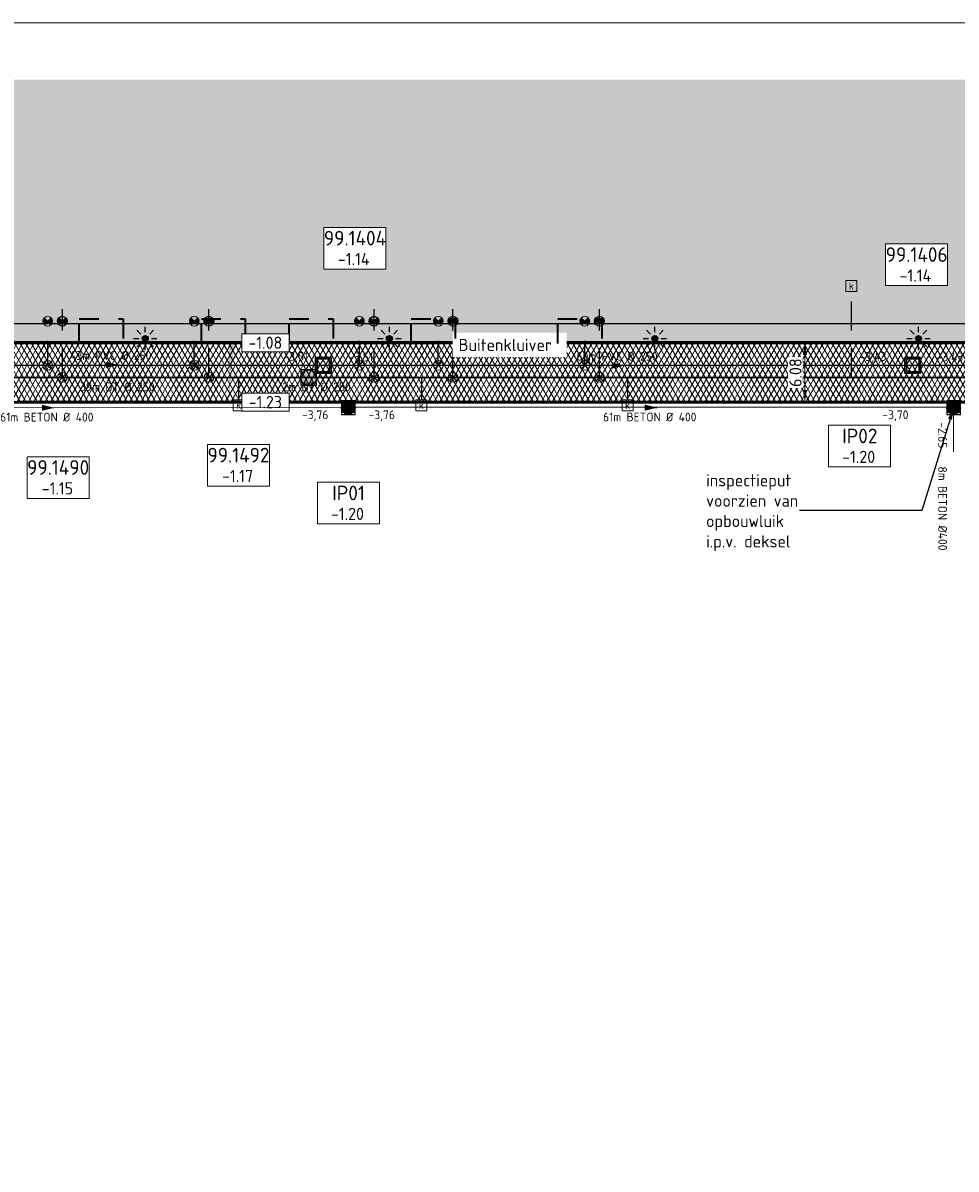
# Model space of a CAD drawing. Header units: metres. Extents: x 240159 to 241664, y 578380 to 583939.
# Tile 62 of 71: x 240740 to 240835, y 583822 to 583939. Entities that reach past the tile are written whole.
import ezdxf
from ezdxf import colors
from ezdxf.entities.mleader import LeaderData, LeaderLine
from ezdxf.enums import TextEntityAlignment as Align
from ezdxf.math import Vec2, Vec3

# ---------------------------------------------------------------- set-up
doc = ezdxf.new("R2010")
doc.units = ezdxf.units.M
doc.set_wipeout_variables(frame=1)
for name, pattern in [('RI-HWA_HUISAANSLUITING', [4.8, 3, -1.8]), ('RI-VWA_HUISAANSLUITING', [6.1, 2.5, -1.8, 0, -1.8]), ('XX-HIDDEN', [4, 2, -2])]:
    doc.linetypes.add(name, pattern=pattern)
for name, color, linetype, lineweight in [('N-AL-HOOGTELABEL-S', 7, 'Continuous', 13), ('N-GV-GR-BOLLEN-A', 92, 'Continuous', 9), ('N-WE-IE-MEUBILAIR_WEGMEUBILAIR_LICHTMAST_MET_PASTEGEL-S', 7, 'Continuous', 25), ('N-WE-KL-TRACE_WENSTRACE-A', 7, 'Continuous', 25), ('N-WE-RI-BOB-T', 7, 'Continuous', 13), ('N-WE-RI-MATERIAAL_DIAMETER_LENGTE-T', 7, 'Continuous', 13), ('N-WE-RI-STROOMRICHTING-S', 7, 'Continuous', 13), ('N-WE-VH-KANTVERHARDING-GD', 4, 'Continuous', 50), ('N-WE-VH-MATERIAALGRENS-G', 7, 'XX-HIDDEN', 35), ('N-WE-VH-VERHARDING_ASFALT_DEKLAAG-A', 252, 'Continuous', 18), ('N-WE-VH-VERHARDING_HALFVERHARDING-A', 234, 'Continuous', 9), ('N-WE-VH-VERKANTING-S', 7, 'Continuous', 25), ('X-XX-AL-REFERENTIE-M', 7, 'Continuous', 18), ('X-XX-AL-VERWIJZING-T25', 7, 'Continuous', 25), ('X-XX-WE-KG-WERKGRENS-G', 10, 'XX-WERKGRENS_CIRCEL', 20)]:
    doc.layers.add(name, color=color, linetype=linetype, lineweight=lineweight)
for name, color, linetype, lineweight, true_color in [('N-WE-RI-HWA_HUISAANSLUITING_PVC_125-G', 150, 'RI-HWA_HUISAANSLUITING', 25, 0x007fff), ('N-WE-RI-HWA_HULPSTUK-ONTSTOPPINGSSTUK-S', 150, 'Continuous', 25, 0x007fff), ('N-WE-RI-HWA_HULPSTUK_INLAAT-S', 150, 'Continuous', 13, 0x007fff), ('N-WE-RI-HWA_KOLK-S', 150, 'Continuous', 25, 0x007fff), ('N-WE-RI-HWA_LEIDINGINFO-S', 150, 'Continuous', 13, 0x007fff), ('N-WE-RI-HWA_PUTNUMMER-S', 150, 'Continuous', 13, 0x007fff), ('N-WE-RI-HWA_RIOOLPUT-S', 150, 'Continuous', 13, 0x007fff), ('N-WE-RI-HWA_TRANSPORTLEIDING_BETON_500-G', 150, 'Continuous', 20, 0x007fff), ('N-WE-RI-KWALITEITSDUIKER_LEIDING', 7, 'Continuous', 13, 0x00ff04), ('N-WE-RI-KWALITEITSDUIKER_PUT-S', 7, 'Continuous', 13, 0x00ff04), ('N-WE-RI-VWA_HUISAANSLUITING_PVC_125-G', 20, 'RI-VWA_HUISAANSLUITING', 25, 0xff3f00), ('N-WE-RI-VWA_HULPSTUK_INLAAT-S', 20, 'Continuous', 13, 0xff3f00), ('N-WE-RI-VWA_HULPSTUK_ONTSTOPPINGSSTUK-S', 20, 'Continuous', 13, 0xff3f00), ('N-WE-RI-VWA_LEIDINGINFO-S', 20, 'Continuous', 13, 0xff3f00), ('N-WE-RI-VWA_PUTNUMMER-S', 20, 'Continuous', 13, 0xff3f00), ('N-WE-RI-VWA_RIOOLPUT-S', 20, 'Continuous', 13, 0xff3f00), ('N-WE-RI-VWA_TRANSPORTLEIDING_BETON_500-G', 20, 'Continuous', 20, 0xff3f00)]:
    doc.layers.add(name, color=color, linetype=linetype, lineweight=lineweight, true_color=true_color)
doc.styles.add('NLCS-ISO', font='NLCS-ISO.ttf')
doc.styles.add('NLCS-ISO-ANNOTATIEF-T25', font='NLCS-ISO.ttf', dxfattribs={"height": 2.5})
doc.styles.add('NLCS-ISO-M1000-T25', font='NLCS-ISO.ttf', dxfattribs={"height": 2.5})
doc.linetypes.add('XX-WERKGRENS_CIRCEL', pattern='A,10,-2.5,[69,NLCS.SHX,S=1,R=0,X=0,Y=0],-2.5', length=15)
doc.dimstyles.new('NLCS-ANNOTATIEF-T25-PIJL_L2_H1', dxfattribs={"dimtxt": 2.5, "dimasz": 2.5, "dimexe": 2, "dimexo": 2, "dimgap": 0.7, "dimtad": 1, "dimzin": 0, "dimdsep": 46, "dimtxsty": 'NLCS-ISO-ANNOTATIEF-T25', "dimcen": 0, "dimdle": 2, "dimclrd": 256, "dimclre": 256, "dimclrt": 256, "dimadec": 1, "dimazin": 0, "dimtfac": 1, "dimtdec": 3, "dimtofl": 0, "dimtmove": 0, "dimatfit": 3, "dimfxl": 2, "dimfxlon": 1, "dimtfillclr": 256, "dimtolj": 1, "dimtzin": 0, "dimlwd": -1, "dimlwe": -1, "dimarcsym": 0})

# ---------------------------------------------------------------- blocks, each defined once
blk = doc.blocks.new('*U36')
blk.add_solid([(-5, 0.6), (-5, 0), (1.08, 0)])
blk = doc.blocks.new('SAL-HOOGTELABEL_AANLEG-SO')
blk.add_wipeout([(-4.84, 1.8), (4.85, 1.8), (4.85, -1.89), (-4.84, -1.89)])
at = {"const_width": 0.2}
blk.add_lwpolyline([(-4.84, 1.8), (4.85, 1.8), (4.85, -1.89), (-4.84, -1.89)], close=True, dxfattribs=at)
at = {"style": 'NLCS-ISO'}
blk.add_attdef('HOOGTE', text='', height=2, dxfattribs=at).set_placement((0, 0), align=Align.MIDDLE_CENTER)
blk = doc.blocks.new('*U50')
at = {"lineweight": -3}
h = blk.add_hatch(color=256, dxfattribs=at)
h.dxf.hatch_style = 1
h.paths.add_polyline_path([(-2, 2), (-2, -2), (2, -2), (2, 2)])
h.paths.add_polyline_path([(1.6, 1.6), (1.6, -1.6), (-1.6, -1.6), (-1.6, 1.6)], flags=16)
at = {"lineweight": -3, "flags": 128}
for points in [[(-2, 2), (2, 2), (2, -2), (-2, -2)], [(2, -2), (2, 2), (-2, 2), (-2, -2)], [(1.6, -1.6), (1.6, 1.6), (-1.6, 1.6), (-1.6, -1.6)]]:
    blk.add_lwpolyline(points, close=True, dxfattribs=at)
blk = doc.blocks.new('*U41')
at = {"lineweight": -3}
h = blk.add_hatch(color=256, dxfattribs=at)
h.dxf.hatch_style = 1
h.paths.add_polyline_path([(2, -2), (2, 2), (-2, 2), (-2, -2)])
h.paths.add_polyline_path([(-1.6, -1.6), (-1.6, 1.6), (1.6, 1.6), (1.6, -1.6)], flags=16)
at = {"lineweight": -3, "flags": 128}
for points in [[(2, -2), (-2, -2), (-2, 2), (2, 2)], [(-2, 2), (-2, -2), (2, -2), (2, 2)], [(-1.6, 1.6), (-1.6, -1.6), (1.6, -1.6), (1.6, 1.6)]]:
    blk.add_lwpolyline(points, close=True, dxfattribs=at)
blk = doc.blocks.new('N-SRI-PUT_HWA-SO')
h = blk.add_hatch(color=256)
h.dxf.hatch_style = 1
h.paths.add_polyline_path([(-2, 0, 1), (2, 0, 1)])
at = {"lineweight": -3, "flags": 128}
blk.add_lwpolyline([(-2, -2), (2, -2), (2, 2), (-2, 2)], close=True, dxfattribs=at)
at = {"lineweight": -3}
blk.add_circle((0, 0), 2, dxfattribs=at)
blk = doc.blocks.new('SRI-PUTNUMMER-SO')
blk.add_wipeout([(-18.26, 4.25), (-5.56, 4.25), (-5.56, -4.29), (-18.26, -4.29)])
blk.add_lwpolyline([(-18.26, 4.25), (-5.56, 4.25), (-5.56, -4.29), (-18.26, -4.29)], close=True)
at = {"ltscale": 0.1, "style": 'NLCS-ISO'}
blk.add_attdef('PUTNR', text='', height=3.5, dxfattribs=at).set_placement((-11.88, 2.06), align=Align.MIDDLE_CENTER)
blk.add_attdef('PUTHGT_001', (-15.76, -3.47), '', height=2.5, dxfattribs=at)
blk = doc.blocks.new('*U56')
at = {"color": 0}
blk.add_line((-1.26, 0), (1.26, 0), dxfattribs=at)
at = {"layer": 'N-WE-RI-STROOMRICHTING-S', "color": 0}
blk.add_solid([(1.26, 0), (-1.26, -0.63), (-1.26, 0.63)], dxfattribs=at)
at = {"layer": 'N-WE-RI-BOB-T', "color": 0, "style": 'NLCS-ISO'}
for tag, p in [('BOB_LINKS', (-43.27, 1.58)), ('BOB_RECHTS', (43, 1.68))]:
    blk.add_attdef(tag, text='', height=1.8, rotation=0.0638, dxfattribs=at).set_placement(p, align=Align.MIDDLE_CENTER)
at = {"layer": 'N-WE-RI-MATERIAAL_DIAMETER_LENGTE-T', "color": 0, "style": 'NLCS-ISO'}
blk.add_attdef('RIOOLINFO_001', (-11.79, 1), '', height=1.8, rotation=0.0638, dxfattribs=at)
blk = doc.blocks.new('*U59')
at = {"color": 0}
blk.add_line((-1.26, 0), (1.26, 0), dxfattribs=at)
at = {"layer": 'N-WE-RI-STROOMRICHTING-S', "color": 0}
blk.add_solid([(1.26, 0), (-1.26, -0.63), (-1.26, 0.63)], dxfattribs=at)
at = {"layer": 'N-WE-RI-BOB-T', "color": 0, "style": 'NLCS-ISO'}
for tag, p in [('BOB_LINKS', (-52.64, 1.58)), ('BOB_RECHTS', (52.37, 1.67))]:
    blk.add_attdef(tag, text='', height=1.8, rotation=0.0514, dxfattribs=at).set_placement(p, align=Align.MIDDLE_CENTER)
at = {"layer": 'N-WE-RI-MATERIAAL_DIAMETER_LENGTE-T', "color": 0, "style": 'NLCS-ISO'}
blk.add_attdef('RIOOLINFO_001', (-11.79, 1), '', height=1.8, rotation=0.0514, dxfattribs=at)
blk = doc.blocks.new('*U58')
at = {"color": 0}
blk.add_line((-1.26, 0), (1.26, 0), dxfattribs=at)
at = {"layer": 'N-WE-RI-STROOMRICHTING-S', "color": 0}
blk.add_solid([(1.26, 0), (-1.26, -0.63), (-1.26, 0.63)], dxfattribs=at)
at = {"layer": 'N-WE-RI-BOB-T', "color": 0, "style": 'NLCS-ISO'}
for tag, p in [('BOB_LINKS', (-35.54, 1.7)), ('BOB_RECHTS', (37.74, 1.55))]:
    blk.add_attdef(tag, text='', height=1.8, rotation=359.8863, dxfattribs=at).set_placement(p, align=Align.MIDDLE_CENTER)
at = {"layer": 'N-WE-RI-MATERIAAL_DIAMETER_LENGTE-T', "color": 0, "style": 'NLCS-ISO'}
blk.add_attdef('RIOOLINFO_001', (-11.79, 1.04), '', height=1.8, rotation=359.8863, dxfattribs=at)
blk = doc.blocks.new('SRI-HULP_INLAAT')
at = {"flags": 128}
for points in [[(-0.71, 0.71), (0.71, -0.71)], [(0.71, 0.71), (-0.71, -0.71)]]:
    blk.add_lwpolyline(points, dxfattribs=at)
blk.add_circle((0, 0), 1)
blk = doc.blocks.new('SRI-HULP_ONTSTOP')
h = blk.add_hatch(color=256)
h.dxf.hatch_style = 1
h.paths.add_polyline_path([(-0.71, 0.71, 0.198912), (-1, 0, 0.198912), (-0.71, -0.71), (0, 0)])
h = blk.add_hatch(color=256)
h.dxf.hatch_style = 1
h.paths.add_polyline_path([(1, 0, 0.198912), (0.71, 0.71), (0, 0), (0.71, -0.71, 0.198912)])
for p, q in [((-0.71, 0.71), (0.71, -0.71)), ((-0.71, -0.71), (0.71, 0.71))]:
    blk.add_line(p, q)
blk.add_circle((0, 0), 1)
blk = doc.blocks.new('N-SIE-WEG_LICHTMAST_SPOT-SO')
h = blk.add_hatch(color=256)
edge = h.paths.add_edge_path()
edge.add_arc((0, 0), 0.77, 0, 360)
for p, q in [((0, 1.62), (0, 3)), ((-3, 0), (-1.62, 0)), ((-2.12, 2.12), (-1.15, 1.15)), ((1.15, 1.15), (2.12, 2.12)), ((-2.12, -2.12), (-1.15, -1.15)), ((0, -3), (0, -1.62)), ((1.15, -1.15), (2.12, -2.12)), ((1.62, 0), (3, 0))]:
    blk.add_line(p, q)
blk.add_circle((0, 0), 0.77)
at = {"style": 'NLCS-ISO'}
blk.add_attdef('TYPE', text='', height=1.8, dxfattribs=at).set_placement((0, 3), align=Align.BOTTOM_CENTER)
blk = doc.blocks.new('N_lichtmast')
blk.add_blockref('N-SIE-WEG_LICHTMAST_SPOT-SO', (0, 0))
blk = doc.blocks.new('SRI-KOLK-SO')
at = {"color": 0, "linetype": 'ByBlock', "lineweight": 18}
blk.add_lwpolyline([(-1.125, -1.125), (1.125, -1.125), (1.125, 1.125), (-1.125, 1.125)], close=True, dxfattribs=at)
at = {"color": 0, "linetype": 'ByBlock', "lineweight": 18, "style": 'NLCS-ISO'}
blk.add_text('k', height=1.5, dxfattribs=at).set_placement((0, 0), align=Align.MIDDLE_CENTER)
blk = doc.blocks.new('*U199')
at = {"layer": 'N-WE-RI-BOB-T', "color": 0, "style": 'NLCS-ISO'}
for tag, p in [('BOB_LINKS', (0.62, -1.63)), ('BOB_RECHTS', (38.57, -1.63))]:
    blk.add_attdef(tag, text='', height=1.8, dxfattribs=at).set_placement(p, align=Align.MIDDLE_CENTER)
at = {"layer": 'N-WE-RI-MATERIAAL_DIAMETER_LENGTE-T', "color": 0, "style": 'NLCS-ISO'}
blk.add_attdef('RIOOLINFO_001', (-11.79, -2.81), '', height=1.8, dxfattribs=at)
blk = doc.blocks.new('*U152')
at = {"layer": 'N-WE-RI-BOB-T', "color": 0, "style": 'NLCS-ISO'}
for tag, p in [('BOB_LINKS', (-36.38, -1.63)), ('BOB_RECHTS', (75.57, -1.63))]:
    blk.add_attdef(tag, text='', height=1.8, dxfattribs=at).set_placement(p, align=Align.MIDDLE_CENTER)
at = {"layer": 'N-WE-RI-MATERIAAL_DIAMETER_LENGTE-T', "color": 0, "style": 'NLCS-ISO'}
blk.add_attdef('RIOOLINFO_001', (-11.79, -2.81), '', height=1.8, dxfattribs=at)
blk = doc.blocks.new('*D224')
at = {"layer": 'Defpoints', "color": 0, "transparency": 16777216}
for p in [(240814.48, 583906.25), (240814.48, 583900.17), (240819.72, 583900.17)]:
    blk.add_point(p, dxfattribs=at)
at = {"layer": 'X-XX-AL-REFERENTIE-M', "transparency": 16777216}
for p, q in [((240818.72, 583906.25), (240820.72, 583906.25)), ((240819.72, 583905), (240819.72, 583901.42)), ((240818.72, 583900.17), (240820.72, 583900.17))]:
    blk.add_line(p, q, dxfattribs=at)
for points in [[(240819.51, 583905), (240819.93, 583905), (240819.72, 583906.25)], [(240819.51, 583901.42), (240819.93, 583901.42), (240819.72, 583900.17)]]:
    blk.add_solid(points, dxfattribs=at)
at = {"layer": 'X-XX-AL-REFERENTIE-M', "transparency": 16777216, "insert": (240818.75, 583903.21), "char_height": 1.25, "attachment_point": 5, "rotation": 90, "style": 'NLCS-ISO-ANNOTATIEF-T25', "bg_fill": 3, "box_fill_scale": 1.1, "bg_fill_color": 256, "bg_fill_true_color": 13158600, "bg_fill_transparency": 0}
blk.add_mtext('\\A1;6.08', dxfattribs=at)
blk = doc.blocks.new('*U294')
at = {"color": 0}
blk.add_line((-1.26, 0), (1.26, 0), dxfattribs=at)
at = {"layer": 'N-WE-RI-STROOMRICHTING-S', "color": 0}
blk.add_solid([(1.26, 0), (-1.26, -0.63), (-1.26, 0.63)], dxfattribs=at)
at = {"layer": 'N-WE-RI-BOB-T', "color": 0, "style": 'NLCS-ISO'}
for tag, p in [('BOB_LINKS', (-55.01, -1.63)), ('BOB_RECHTS', (50.24, -1.63))]:
    blk.add_attdef(tag, text='', height=1.8, rotation=0.0019, dxfattribs=at).set_placement(p, align=Align.MIDDLE_CENTER)
at = {"layer": 'N-WE-RI-MATERIAAL_DIAMETER_LENGTE-T', "color": 0, "style": 'NLCS-ISO'}
blk.add_attdef('RIOOLINFO_001', (-11.79, -2.81), '', height=1.8, rotation=0.0019, dxfattribs=at)
blk = doc.blocks.new('*U295')
at = {"color": 0}
blk.add_line((-1.26, 0), (1.26, 0), dxfattribs=at)
at = {"layer": 'N-WE-RI-STROOMRICHTING-S', "color": 0}
blk.add_solid([(1.26, 0), (-1.26, -0.63), (-1.26, 0.63)], dxfattribs=at)
at = {"layer": 'N-WE-RI-BOB-T', "color": 0, "style": 'NLCS-ISO'}
for tag, p in [('BOB_LINKS', (-54.51, -1.65)), ('BOB_RECHTS', (54.86, -1.6))]:
    blk.add_attdef(tag, text='', height=1.8, rotation=0.0247, dxfattribs=at).set_placement(p, align=Align.MIDDLE_CENTER)
at = {"layer": 'N-WE-RI-MATERIAAL_DIAMETER_LENGTE-T', "color": 0, "style": 'NLCS-ISO'}
blk.add_attdef('RIOOLINFO_001', (-11.79, -2.82), '', height=1.8, rotation=0.0247, dxfattribs=at)
blk = doc.blocks.new('*U296')
at = {"layer": 'N-WE-RI-BOB-T', "color": 0, "style": 'NLCS-ISO'}
for tag, p in [('BOB_LINKS', (1.64, -6.76)), ('BOB_RECHTS', (-1.58, -33.86))]:
    blk.add_attdef(tag, text='', height=1.8, rotation=270.0749, dxfattribs=at).set_placement(p, align=Align.MIDDLE_CENTER)
at = {"layer": 'N-WE-RI-MATERIAAL_DIAMETER_LENGTE-T', "color": 0, "style": 'NLCS-ISO'}
blk.add_attdef('RIOOLINFO_001', (0.71, -10.06), '', height=1.8, rotation=270.0749, dxfattribs=at)

msp = doc.modelspace()

# ---------------------------------------------------------------- hatches: boundary and pattern name
at = {"layer": 'N-GV-GR-BOLLEN-A'}
h = msp.add_hatch(dxfattribs=at)
h.set_pattern_fill('AGR-BOLLEN', color=256, scale=0.5, pattern_type=2)
h.set_pattern_definition([(45, (0, 0), (-0.8749916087, 0.8749916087), [0.3, -0.937425]), (135, (0, 0), (-0.8749916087, -0.8749916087), [0.3, -0.937425])])
h.paths.add_polyline_path([(240723.873, 583933.211), (241166.237, 583933.211), (241166.237, 583898.971), (241157.55, 583898.971), (241153.863, 583901.671), (241153.903, 583906.251), (240723.873, 583906.251)])
at = {"layer": 'N-WE-KL-TRACE_WENSTRACE-A', "transparency": 33554559}
h = msp.add_hatch(dxfattribs=at)
h.set_pattern_fill('AKL-TRACE', color=256, scale=0.5, pattern_type=2)
h.set_pattern_definition([(45, (0, 0), (-0.5303300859, 0.5303300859), [0.5]), (135, (0, 0), (-0.5303300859, -0.5303300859), [0.5])])
edge = h.paths.add_edge_path()
edge.add_line((240876.248, 583838.417), (240876.4, 583839.398))
edge.add_line((240876.4, 583839.398), (240876.626, 583841.185))
edge.add_arc((240804.52, 583849.64), 72.6, 353.31215, 358.45255)
edge.add_line((240877.094, 583847.679), (240877.128, 583906.411))
edge.add_line((240877.128, 583906.411), (241091.586, 583906.411))
edge.add_line((241091.586, 583906.411), (241093.457, 583906.411))
edge.add_line((241093.457, 583906.411), (241147.792, 583906.411))
edge.add_line((241147.792, 583906.411), (241147.792, 583908.211))
edge.add_line((241147.792, 583908.211), (241085.808, 583908.211))
edge.add_line((241085.808, 583908.211), (241083.937, 583908.211))
edge.add_line((241083.937, 583908.211), (240736.173, 583908.211))
edge.add_line((240736.173, 583908.211), (240736.173, 583920.952))
edge.add_line((240736.173, 583920.952), (240734.373, 583920.952))
edge.add_line((240734.373, 583920.952), (240734.373, 583908.211))
edge.add_line((240734.373, 583908.211), (240732.73, 583908.211))
edge.add_line((240732.73, 583908.211), (240732.306, 583906.411))
edge.add_line((240732.306, 583906.411), (240735.597, 583906.411))
edge.add_line((240735.597, 583906.411), (240769.037, 583906.411))
edge.add_line((240769.037, 583906.411), (240770.837, 583906.411))
edge.add_line((240770.837, 583906.411), (240875.328, 583906.411))
edge.add_line((240875.328, 583906.411), (240875.294, 583847.704))
edge.add_arc((240770.896, 583851.321), 104.46, 354.50394, 358.01589, ccw=False)
edge.add_line((240874.876, 583841.316), (240874.426, 583838.417))
edge.add_line((240874.426, 583838.417), (240876.248, 583838.417))
at = {"layer": 'N-WE-VH-VERHARDING_ASFALT_DEKLAAG-A'}
h = msp.add_hatch(dxfattribs=at)
h.set_pattern_fill('AVH-ASFALT', color=256, scale=0.5, pattern_type=2)
h.set_pattern_definition([(60, (0, 0), (-0.4330127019, 0.25), []), (120, (0, 0), (-0.4330127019, -0.25), [])])
edge = h.paths.add_edge_path(flags=16)
edge.add_line((240900.396, 583895.711), (240885.947, 583860.001))
edge.add_arc((240885.02, 583860.376), 1, 180, 337.97199, ccw=False)
edge.add_line((240884.02, 583860.376), (240884.02, 583895.211))
edge.add_arc((240890.02, 583895.211), 6, 123.55731, 180, ccw=False)
edge.add_line((240886.704, 583900.211), (240899.333, 583900.211))
edge.add_arc((240896.688, 583897.211), 4, -22.02801, 48.59038, ccw=False)
edge = h.paths.add_edge_path()
edge.add_arc((240867.541, 583888.211), 11.96, 0.00043, 90)
edge.add_line((240867.541, 583900.171), (240739.116, 583900.171))
edge.add_arc((240739.116, 583888.211), 11.96, 90, 128.58114)
edge.add_line((240731.658, 583897.56), (240725.57, 583902.594))
edge.add_arc((240735.788, 583893.711), 13.54, 112.15839, 138.99957, ccw=False)
edge.add_line((240730.681, 583906.251), (241153.903, 583906.251))
edge.add_line((241153.903, 583906.251), (241153.903, 583901.671))
edge.add_line((241153.903, 583901.671), (241094.439, 583901.671))
edge.add_arc((241094.439, 583889.711), 11.96, 90, 164.17227)
edge.add_line((241082.933, 583892.973), (241080.117, 583883.04))
edge.add_line((241080.117, 583883.04), (241074.306, 583884.688))
edge.add_line((241074.306, 583884.688), (241074.38, 583884.949))
edge.add_arc((241062.873, 583888.211), 11.96, 344.17169, 450)
edge.add_line((241062.873, 583900.171), (240915.12, 583900.171))
edge.add_arc((240915.12, 583888.211), 11.96, 90, 158.04709)
edge.add_line((240904.027, 583892.682), (240886.186, 583848.312))
edge.add_line((240886.186, 583848.312), (240879.458, 583848.319))
edge.add_line((240879.458, 583848.319), (240879.501, 583888.211))
edge.add_arc((240866.732, 583887.379), 12.796, 3.72623, 3.72669)
at = {"layer": 'N-WE-VH-VERHARDING_HALFVERHARDING-A'}
h = msp.add_hatch(dxfattribs=at)
h.set_pattern_fill('AVH-HALFVERHARDING', color=256, scale=0.25, pattern_type=2)
h.set_pattern_definition([(50, (240854.8472, 583908.711), (1.79315, -0.15688), [0.1875, -2.0625]), (355, (240854.8472, 583908.711), (-0.346878, 1.88048), [0.15, -1.65]), (100.4514, (240854.9966, 583908.6979), (1.446273, 1.7236), [0.15935, -1.752855]), (46.1842, (240854.8472, 583909.211), (2.668103, -0.413798), [0.28125, -3.09375]), (96.6356, (240855.0695, 583909.1765), (2.336657, 2.435295), [0.239026, -2.62928]), (351.1842, (240854.8472, 583909.211), (2.336655, 2.435297), [0.225, -2.475]), (21, (240855.0972, 583909.086), (1.492268, -1.006547), [0.1875, -2.0625]), (326, (240855.0972, 583909.086), (0.608288, 1.812875), [0.15, -1.65]), (71.4514, (240855.2216, 583909.0021), (2.100557, 0.806326), [0.15935, -1.752855]), (37.5, (240854.8472, 583908.711), (0.0303996, 0.8322346), [0, -1.63, 0, -1.675, 0, -1.65625]), (7.5, (240854.8472, 583908.711), (0.657674, 0.986029), [0, -0.955, 0, -1.5925, 0, -0.63125]), (327.5, (240854.2897, 583908.711), (1.334556, -0.056387), [0, -0.625, 0, -1.95, 0, -2.5875]), (317.5, (240854.0397, 583908.711), (1.457965, 0.250262), [0, -0.8125, 0, -1.295, 0, -1.8375])])
h.paths.add_polyline_path([(240745.406, 583908.711), (240745.406, 583906.251), (240749.906, 583906.251), (240749.906, 583908.711)])
h.paths.add_polyline_path([(240762.406, 583906.251), (240762.406, 583908.711), (240757.906, 583908.711), (240757.906, 583906.251)])
h.paths.add_polyline_path([(240766.906, 583908.711), (240766.906, 583906.251), (240771.406, 583906.251), (240771.406, 583908.711)])
h.paths.add_polyline_path([(240783.906, 583906.251), (240783.906, 583908.711), (240779.406, 583908.711), (240779.406, 583906.251)])
h.paths.add_polyline_path([(240798.906, 583906.251), (240798.906, 583908.711), (240794.406, 583908.711), (240794.406, 583906.251)])
h.paths.add_polyline_path([(240856.1, 583908.711), (240851.6, 583908.711), (240851.6, 583906.251), (240856.1, 583906.251)])
h.paths.add_polyline_path([(240865.1, 583906.251), (240865.1, 583908.711), (240860.6, 583908.711), (240860.6, 583906.251)])
h.paths.add_polyline_path([(240881.1, 583906.251), (240881.1, 583908.711), (240876.6, 583908.711), (240876.6, 583906.251)])
h.paths.add_polyline_path([(240910.933, 583906.251), (240910.933, 583908.711), (240906.433, 583908.711), (240906.433, 583906.251)])
h.paths.add_polyline_path([(240925.933, 583908.711), (240921.433, 583908.711), (240921.433, 583906.251), (240925.933, 583906.251)])
h.paths.add_polyline_path([(240930.433, 583908.711), (240930.433, 583906.251), (240934.933, 583906.251), (240934.933, 583908.711)])

# ---------------------------------------------------------------- linework, layer by layer
at = {"layer": 'N-WE-KL-TRACE_WENSTRACE-A', "transparency": 33554559, "flags": 128}
msp.add_lwpolyline([(240876.248, 583838.417), (240876.4, 583839.398), (240876.626, 583841.185, 0.022433), (240877.094, 583847.679), (240877.128, 583906.411), (241091.586, 583906.411), (241093.457, 583906.411), (241147.792, 583906.411), (241147.792, 583908.211), (241085.808, 583908.211), (241083.937, 583908.211), (240736.173, 583908.211), (240736.173, 583920.952), (240734.373, 583920.952), (240734.373, 583908.211), (240732.73, 583908.211), (240732.306, 583906.411), (240735.597, 583906.411), (240769.037, 583906.411), (240770.837, 583906.411), (240875.328, 583906.411), (240875.294, 583847.704, -0.015325), (240874.876, 583841.316), (240874.426, 583838.417)], format="xyb", close=True, dxfattribs=at)
at = {"layer": 'N-WE-RI-HWA_HUISAANSLUITING_PVC_125-G'}
for p, q in [((240824.477, 583902.711), (240824.477, 583911.506)), ((240743.673, 583902.711), (240743.673, 583909.728)), ((240758.673, 583902.711), (240758.673, 583909.728)), ((240775.585, 583902.711), (240775.585, 583909.728)), ((240783.673, 583902.711), (240783.673, 583909.728)), ((240798.673, 583902.711), (240798.673, 583909.728)), ((240761.722, 583902.711), (240761.722, 583900.432)), ((240780.432, 583902.711), (240780.432, 583900.42)), ((240801.555, 583902.711), (240801.555, 583900.416))]:
    msp.add_line(p, q, dxfattribs=at)
at = {"layer": 'N-WE-RI-HWA_TRANSPORTLEIDING_BETON_500-G', "const_width": 0.15, "flags": 128}
msp.add_lwpolyline([(241148.184, 583902.711), (240729.972, 583902.711)], dxfattribs=at)
at = {"layer": 'N-WE-RI-KWALITEITSDUIKER_LEIDING', "const_width": 0.1, "flags": 128}
msp.add_lwpolyline([(240834.946, 583899.121), (240834.946, 583895.071)], dxfattribs=at)
at = {"layer": 'N-WE-RI-VWA_HUISAANSLUITING_PVC_125-G'}
for p, q in [((240742.173, 583903.961), (240742.173, 583909.728)), ((240757.173, 583903.961), (240757.173, 583909.728)), ((240774.085, 583903.961), (240774.085, 583909.728)), ((240782.173, 583903.961), (240782.173, 583909.728)), ((240797.173, 583903.961), (240797.173, 583909.728))]:
    msp.add_line(p, q, dxfattribs=at)
at = {"layer": 'N-WE-RI-VWA_TRANSPORTLEIDING_BETON_500-G', "const_width": 0.15, "flags": 128}
msp.add_lwpolyline([(240727.251, 583903.961), (241140.794, 583903.961)], dxfattribs=at)
at = {"layer": 'N-WE-VH-KANTVERHARDING-GD', "ltscale": 0.1}
msp.add_lwpolyline([(240499.284, 583830.177), (240571.313, 583852.676, -0.0758345), (240602.929, 583857.499), (240629.128, 583857.499, 0.0772331), (240659.007, 583862.142), (240666.382, 583864.491, -0.0772331), (240698.561, 583869.491), (240706.704, 583869.491, 0.3479927), (240718.346, 583878.71), (240722.609, 583896.814, -0.2428111), (240730.681, 583906.251), (240812.279, 583906.251), (241153.903, 583906.251)], format="xyb", dxfattribs=at)
at = {"layer": 'N-WE-VH-KANTVERHARDING-GD'}
msp.add_lwpolyline([(240498.099, 583823.437), (240573.126, 583846.872, -0.0758345), (240602.929, 583851.419), (240629.128, 583851.419, 0.0772331), (240660.852, 583856.348), (240668.227, 583858.697, -0.0772332), (240698.561, 583863.411), (240709.08, 583863.411, 0.3479927), (240723.719, 583875.004), (240727.475, 583890.952, -0.3479927), (240739.116, 583900.171), (240867.541, 583900.171, -0.4145272)], format="xyb", dxfattribs=at)
at = {"layer": 'N-WE-VH-MATERIAALGRENS-G'}
for points in [[(240745.406, 583906.211), (240745.406, 583908.711), (240749.906, 583908.711), (240749.906, 583906.211)], [(240757.906, 583906.211), (240757.906, 583908.711), (240762.406, 583908.711), (240762.406, 583906.211)], [(240766.906, 583906.211), (240766.906, 583908.711), (240771.406, 583908.711), (240771.406, 583906.211)]]:
    msp.add_lwpolyline(points, dxfattribs=at)
at = {"layer": 'X-XX-WE-KG-WERKGRENS-G', "flags": 128}
msp.add_lwpolyline([(240187.762, 583784.732), (240159.404, 583757.698), (240169.028, 583742.355), (240265.702, 583784.857), (240393.607, 583784.982), (240387.115, 583763.745), (240401.241, 583754.746), (240418.947, 583769.347), (240428.104, 583727.117), (240466.42, 583693.547), (240507.393, 583537.131), (240800.136, 583558.506), (240818.587, 583786.439), (240856.238, 583841.557), (240925.322, 583832.926), (240937.919, 583879.713), (241166.237, 583879.713), (241166.237, 583939.034), (240701.99, 583939.034), (240693.683, 583887.816), (240643.783, 583887.816), (240514.589, 583853.279), (240512.63, 583866.906), (240506.367, 583870.112), (240500.104, 583934.686), (240187.567, 583934.686)], close=True, dxfattribs=at)

# ---------------------------------------------------------------- block references
at = {"layer": 'N-WE-IE-MEUBILAIR_WEGMEUBILAIR_LICHTMAST_MET_PASTEGEL-S', "xscale": 0.4, "yscale": 0.4, "zscale": 0.4}
for p in [(240752.156, 583906.705), (240777.156, 583906.705), (240804.348, 583906.707), (240831.348, 583906.707)]:
    msp.add_blockref('N_lichtmast', p, dxfattribs=at)
at = {"layer": 'N-WE-RI-HWA_HULPSTUK-ONTSTOPPINGSSTUK-S', "xscale": 0.5, "yscale": 0.5, "zscale": 0.5}
for p in [(240743.673, 583908.478), (240758.673, 583908.478), (240775.585, 583908.478), (240783.673, 583908.478), (240798.673, 583908.478)]:
    msp.add_blockref('SRI-HULP_ONTSTOP', p, dxfattribs=at)
at = {"layer": 'N-WE-RI-HWA_HULPSTUK_INLAAT-S', "xscale": 0.5, "yscale": 0.5, "zscale": 0.5}
for p in [(240743.68, 583902.718), (240758.68, 583902.718), (240775.593, 583902.718), (240783.68, 583902.718), (240798.68, 583902.718)]:
    msp.add_blockref('SRI-HULP_INLAAT', p, dxfattribs=at)
at = {"layer": 'N-WE-RI-HWA_KOLK-S', "xscale": 0.5, "yscale": 0.5, "zscale": 0.5}
for p in [(240824.477, 583912.069), (240761.722, 583899.869), (240780.432, 583899.858), (240801.555, 583899.854)]:
    msp.add_blockref('SRI-KOLK-SO', p, dxfattribs=at)
at = {"layer": 'N-WE-RI-HWA_LEIDINGINFO-S'}
ref = msp.add_blockref('*U152', (240749.39, 583902.711), dxfattribs=dict(at, xscale=0.5, yscale=0.5, zscale=0.5))
ref.add_attrib('RIOOLINFO_001', '39m DT %%C 250', (240745.475, 583901.306), dxfattribs={"layer": 'N-WE-RI-MATERIAAL_DIAMETER_LENGTE-T', "color": 0, "height": 0.9, "style": 'NLCS-ISO'})
ref = msp.add_blockref('*U199', (240769.808, 583902.711), dxfattribs=dict(at, xscale=0.5, yscale=0.5, zscale=0.5))
ref.add_attrib('RIOOLINFO_001', '2m DT %%C 250', (240766.208, 583901.306), dxfattribs={"layer": 'N-WE-RI-MATERIAAL_DIAMETER_LENGTE-T', "color": 0, "height": 0.9, "style": 'NLCS-ISO'})
at = {"layer": 'N-WE-RI-HWA_RIOOLPUT-S', "xscale": 0.4, "yscale": 0.4, "zscale": 0.4}
msp.add_blockref('N-SRI-PUT_HWA-SO', (240768.889, 583902.711), dxfattribs=at)
at = {"layer": 'N-WE-RI-KWALITEITSDUIKER_PUT-S', "xscale": 0.35, "yscale": 0.35, "zscale": 0.35}
for p in [(240772.946, 583899.619), (240834.946, 583899.619)]:
    msp.add_blockref('N-SRI-PUT_HWA-SO', p, dxfattribs=at)
at = {"layer": 'N-WE-RI-VWA_HULPSTUK_INLAAT-S', "xscale": 0.5, "yscale": 0.5, "zscale": 0.5}
for p in [(240742.173, 583903.961), (240757.173, 583903.961), (240774.085, 583903.961), (240782.173, 583903.961), (240797.173, 583903.961)]:
    msp.add_blockref('SRI-HULP_INLAAT', p, dxfattribs=at)
at = {"layer": 'N-WE-RI-VWA_HULPSTUK_ONTSTOPPINGSSTUK-S', "xscale": 0.5, "yscale": 0.5, "zscale": 0.5}
for p in [(240742.173, 583908.478), (240757.173, 583908.478), (240774.085, 583908.478), (240782.173, 583908.478), (240797.173, 583908.478)]:
    msp.add_blockref('SRI-HULP_ONTSTOP', p, dxfattribs=at)
at = {"layer": 'N-WE-RI-VWA_LEIDINGINFO-S'}
ref = msp.add_blockref('*U56', (240856.295, 583903.935), dxfattribs=dict(at, xscale=0.5, yscale=0.5, zscale=0.5))
ref.add_attrib('RIOOLINFO_001', '51m PVC %%C 250', (240852.109, 583904.437), dxfattribs={"layer": 'N-WE-RI-MATERIAAL_DIAMETER_LENGTE-T', "color": 0, "height": 0.9, "rotation": 0.06379, "style": 'NLCS-ISO'})
ref.add_attrib('BOB_LINKS_001', '-3,43', (240833.199, 583904.363), dxfattribs={"layer": 'N-WE-RI-BOB-T', "color": 0, "height": 0.9, "rotation": 0.06379, "style": 'NLCS-ISO'})
ref.add_attrib('BOB_RECHTS_001', '-3,37', (240876.378, 583904.412), dxfattribs={"layer": 'N-WE-RI-BOB-T', "color": 0, "height": 0.9, "rotation": 0.06379, "style": 'NLCS-ISO'})
at = {"layer": 'N-WE-RI-VWA_RIOOLPUT-S', "xscale": 0.4, "yscale": 0.4, "zscale": 0.4}
for name, p in [('*U41', (240770.389, 583903.961)), ('*U50', (240830.765, 583903.961))]:
    msp.add_blockref(name, p, dxfattribs=at)
at = {"layer": 'N-WE-VH-VERKANTING-S', "rotation": 270}
msp.add_blockref('*U36', (240760.714, 583901.251), dxfattribs=at)

# ---------------------------------------------------------------- next in the draw order: block references
at = {"layer": 'N-AL-HOOGTELABEL-S'}
ref = msp.add_blockref('SAL-HOOGTELABEL_AANLEG-SO', (240764.457, 583906.273), dxfattribs=dict(at, xscale=0.5, yscale=0.5, zscale=0.5))
ref.add_attrib('HOOGTE', '-1.08', dxfattribs={"layer": '0', "height": 1.25, "rotation": 360, "style": 'NLCS-ISO-M1000-T25'}).set_placement((240764.457, 583906.273), align=Align.MIDDLE_CENTER)
ref = msp.add_blockref('SAL-HOOGTELABEL_AANLEG-SO', (240764.457, 583900.193), dxfattribs=dict(at, xscale=0.5, yscale=0.5, zscale=0.5))
ref.add_attrib('HOOGTE', '-1.23', dxfattribs={"layer": '0', "height": 1.25, "rotation": 360, "style": 'NLCS-ISO-M1000-T25'}).set_placement((240764.457, 583900.193), align=Align.MIDDLE_CENTER)
at = {"layer": 'N-WE-RI-HWA_PUTNUMMER-S'}
ref = msp.add_blockref('SRI-PUTNUMMER-SO', (240767.647, 583893.733), dxfattribs=dict(at, xscale=0.5, yscale=0.5, zscale=0.5))
ref.add_attrib('PUTNR', '99.1492', dxfattribs={"layer": '0', "ltscale": 0.1, "height": 1.5, "style": 'NLCS-ISO'}).set_placement((240761.706, 583894.762), align=Align.MIDDLE_CENTER)
ref.add_attrib('PUTHGT_001', '-1.17', (240760.019, 583891.998), dxfattribs={"layer": '0', "ltscale": 0.1, "height": 1.25, "style": 'NLCS-ISO'})
ref = msp.add_blockref('SRI-PUTNUMMER-SO', (240749.178, 583892.467), dxfattribs=dict(at, xscale=0.5, yscale=0.5, zscale=0.5))
ref.add_attrib('PUTNR', '99.1490', dxfattribs={"layer": '0', "ltscale": 0.1, "height": 1.5, "style": 'NLCS-ISO'}).set_placement((240743.237, 583893.496), align=Align.MIDDLE_CENTER)
ref.add_attrib('PUTHGT_001', '-1.15', (240741.55, 583890.732), dxfattribs={"layer": '0', "ltscale": 0.1, "height": 1.25, "style": 'NLCS-ISO'})
at = {"layer": 'N-WE-RI-KWALITEITSDUIKER_PUT-S'}
ref = msp.add_blockref('SRI-PUTNUMMER-SO', (240778.923, 583889.852), dxfattribs=dict(at, xscale=0.5, yscale=0.5, zscale=0.5))
ref.add_attrib('PUTNR', 'IP01', dxfattribs={"layer": '0', "ltscale": 0.1, "height": 1.5, "style": 'NLCS-ISO'}).set_placement((240772.982, 583890.882), align=Align.MIDDLE_CENTER)
ref.add_attrib('PUTHGT_001', '-1.20', (240771.17, 583888.117), dxfattribs={"layer": '0', "ltscale": 0.1, "height": 1.25, "style": 'NLCS-ISO'})
at = {"layer": 'N-WE-RI-VWA_PUTNUMMER-S'}
ref = msp.add_blockref('SRI-PUTNUMMER-SO', (240779.577, 583915.959), dxfattribs=dict(at, xscale=0.5, yscale=0.5, zscale=0.5))
ref.add_attrib('PUTNR', '99.1404', dxfattribs={"layer": '0', "ltscale": 0.1, "height": 1.5, "style": 'NLCS-ISO'}).set_placement((240773.637, 583916.988), align=Align.MIDDLE_CENTER)
ref.add_attrib('PUTHGT_001', '-1.14', (240771.887, 583914.224), dxfattribs={"layer": '0', "ltscale": 0.1, "height": 1.25, "style": 'NLCS-ISO'})
ref = msp.add_blockref('SRI-PUTNUMMER-SO', (240837.101, 583914.271), dxfattribs=dict(at, xscale=0.5, yscale=0.5, zscale=0.5))
ref.add_attrib('PUTNR', '99.1406', dxfattribs={"layer": '0', "ltscale": 0.1, "height": 1.5, "style": 'NLCS-ISO'}).set_placement((240831.16, 583915.301), align=Align.MIDDLE_CENTER)
ref.add_attrib('PUTHGT_001', '-1.14', (240829.41, 583912.536), dxfattribs={"layer": '0', "ltscale": 0.1, "height": 1.25, "style": 'NLCS-ISO'})

# ---------------------------------------------------------------- next in the draw order: texts
at = {"layer": 'X-XX-AL-VERWIJZING-T25', "insert": (240784.249, 583906.67), "char_height": 1.25, "attachment_point": 1, "style": 'NLCS-ISO-ANNOTATIEF-T25', "bg_fill": 3, "box_fill_scale": 1.5, "bg_fill_color": 256, "bg_fill_transparency": 0}
msp.add_mtext_dynamic_manual_height_columns('Buitenkluiver', width=10.4355, gutter_width=6.25, heights=[0], dxfattribs=at)

# ---------------------------------------------------------------- next in the draw order: dimensions: what is measured, and where the dimension line sits
at = {"layer": 'X-XX-AL-REFERENTIE-M'}
dim = msp.add_aligned_dim(p1=(240814.475, 583906.251), p2=(240814.475, 583900.171), distance=5.245, dimstyle='NLCS-ANNOTATIEF-T25-PIJL_L2_H1', override={"dimtfill": 1}, dxfattribs=at)
dim.commit()
dim.dimension.update_dxf_attribs({"geometry": '*D224', "text_midpoint": (240818.745, 583903.211)})

# ---------------------------------------------------------------- next in the draw order: linework, layer by layer
at = {"layer": 'N-WE-RI-KWALITEITSDUIKER_LEIDING', "const_width": 0.1, "flags": 128}
for points in [[(240834.446, 583899.679), (240773.446, 583899.679)], [(240772.446, 583899.621), (240711.446, 583899.621)]]:
    msp.add_lwpolyline(points, dxfattribs=at)
at = {"layer": 'N-WE-VH-MATERIAALGRENS-G'}
for points in [[(240779.406, 583906.211), (240779.406, 583908.711), (240783.906, 583908.711), (240783.906, 583906.211)], [(240794.406, 583906.211), (240794.406, 583908.711), (240798.906, 583908.711), (240798.906, 583906.211)]]:
    msp.add_lwpolyline(points, dxfattribs=at)

# ---------------------------------------------------------------- next in the draw order: block references
at = {"layer": 'N-WE-RI-KWALITEITSDUIKER_LEIDING'}
ref = msp.add_blockref('*U295', (240742.199, 583899.606), dxfattribs=dict(at, xscale=0.5, yscale=0.5, zscale=0.5))
ref.add_attrib('RIOOLINFO_001', '61m BETON %%C 400', (240737.295, 583898.198), dxfattribs={"layer": 'N-WE-RI-MATERIAAL_DIAMETER_LENGTE-T', "color": 0, "height": 0.9, "rotation": 0.02466, "style": 'NLCS-ISO'})
ref.add_attrib('BOB_LINKS_001', '-3,82', (240713.527, 583898.419), dxfattribs={"layer": 'N-WE-RI-BOB-T', "color": 0, "height": 0.9, "rotation": 0.02466, "style": 'NLCS-ISO'})
ref.add_attrib('BOB_RECHTS_001', '-3,76', (240768.21, 583898.443), dxfattribs={"layer": 'N-WE-RI-BOB-T', "color": 0, "height": 0.9, "rotation": 0.02466, "style": 'NLCS-ISO'})
ref = msp.add_blockref('*U294', (240803.949, 583899.62), dxfattribs=dict(at, xscale=0.5, yscale=0.5, zscale=0.5))
ref.add_attrib('RIOOLINFO_001', '61m BETON %%C 400', (240799.044, 583898.214), dxfattribs={"layer": 'N-WE-RI-MATERIAAL_DIAMETER_LENGTE-T', "color": 0, "height": 0.9, "rotation": 0.0019, "style": 'NLCS-ISO'})
ref.add_attrib('BOB_LINKS_001', '-3,76', (240775.026, 583898.445), dxfattribs={"layer": 'N-WE-RI-BOB-T', "color": 0, "height": 0.9, "rotation": 0.0019, "style": 'NLCS-ISO'})
ref.add_attrib('BOB_RECHTS_001', '-3,70', (240827.65, 583898.447), dxfattribs={"layer": 'N-WE-RI-BOB-T', "color": 0, "height": 0.9, "rotation": 0.0019, "style": 'NLCS-ISO'})
at = {"layer": 'N-WE-RI-VWA_LEIDINGINFO-S'}
ref = msp.add_blockref('*U58', (240748.775, 583904.004), dxfattribs=dict(at, xscale=0.5, yscale=0.5, zscale=0.5))
ref.add_attrib('RIOOLINFO_001', '43m PVC %%C 250', (240744.456, 583904.518), dxfattribs={"layer": 'N-WE-RI-MATERIAAL_DIAMETER_LENGTE-T', "color": 0, "height": 0.9, "rotation": 359.88625, "style": 'NLCS-ISO'})
ref.add_attrib('BOB_LINKS_001', '-3,56', (240729.587, 583904.496), dxfattribs={"layer": 'N-WE-RI-BOB-T', "color": 0, "height": 0.9, "rotation": 359.88625, "style": 'NLCS-ISO'})
ref.add_attrib('BOB_RECHTS_001', '-3,51', (240766.315, 583904.423), dxfattribs={"layer": 'N-WE-RI-BOB-T', "color": 0, "height": 0.9, "rotation": 359.88625, "style": 'NLCS-ISO'})
ref = msp.add_blockref('*U59', (240800.604, 583903.934), dxfattribs=dict(at, xscale=0.5, yscale=0.5, zscale=0.5))
ref.add_attrib('RIOOLINFO_001', '60m PVC %%C 250', (240796.328, 583904.436), dxfattribs={"layer": 'N-WE-RI-MATERIAAL_DIAMETER_LENGTE-T', "color": 0, "height": 0.9, "rotation": 0.05138, "style": 'NLCS-ISO'})
ref.add_attrib('BOB_LINKS_001', '-3,51', (240772.959, 583904.363), dxfattribs={"layer": 'N-WE-RI-BOB-T', "color": 0, "height": 0.9, "rotation": 0.05138, "style": 'NLCS-ISO'})
ref.add_attrib('BOB_RECHTS_001', '-3,43', (240825.327, 583904.41), dxfattribs={"layer": 'N-WE-RI-BOB-T', "color": 0, "height": 0.9, "rotation": 0.05138, "style": 'NLCS-ISO'})

# ---------------------------------------------------------------- next in the draw order: block references
at = {"layer": 'N-WE-RI-KWALITEITSDUIKER_PUT-S'}
ref = msp.add_blockref('SRI-PUTNUMMER-SO', (240831.278, 583895.692), dxfattribs=dict(at, xscale=0.5, yscale=0.5, zscale=0.5))
ref.add_attrib('PUTNR', 'IP02', dxfattribs={"layer": '0', "ltscale": 0.1, "height": 1.5, "style": 'NLCS-ISO'}).set_placement((240825.338, 583896.722), align=Align.MIDDLE_CENTER)
ref.add_attrib('PUTHGT_001', '-1.20', (240823.526, 583893.957), dxfattribs={"layer": '0', "ltscale": 0.1, "height": 1.25, "style": 'NLCS-ISO'})

# ---------------------------------------------------------------- next in the draw order: leaders
at = {"layer": 'X-XX-AL-VERWIJZING-T25'}
ml = msp.add_multileader_mtext('Standard', dxfattribs=at)
ml.set_content('inspectieput voorzien van opbouwluik i.p.v. deksel', color=256, style='NLCS-ISO-ANNOTATIEF-T25')
ml.set_leader_properties(color=256, linetype='ByLayer', lineweight=-1)
ml.build(insert=Vec2(0, 0))
ml.multileader.update_dxf_attribs({"text_left_attachment_type": 5, "text_right_attachment_type": 5, "dogleg_length": 2.5, "arrow_head_size": 1.25, "scale": 0.5})
ctx = ml.context
ctx.base_point, ctx.scale, ctx.char_height, ctx.arrow_head_size, ctx.landing_gap_size, ctx.plane_origin = Vec3(240809.144, 583889.094), 0.5, 1.25, 1.25, 0.45, Vec3(240797.985, 583872.819)
ctx.left_attachment, ctx.right_attachment = 5, 5
notes = []
notes.append((ctx, [(0, (1, 1, 0), (240831.693, 583889.094), (-1, 0), 2.274, [(0, [(240834.946, 583899.621)], 0, [])])]))
ctx.mtext.insert, ctx.mtext.width, ctx.mtext.defined_height, ctx.mtext.flow_direction = Vec3(240809.594, 583892.802), 19.44447, 5.417, 5
ctx.mtext.has_bg_fill, ctx.mtext.bg_color, ctx.mtext.bg_scale_factor, ctx.mtext.bg_transparency, ctx.mtext.use_window_bg_color = 1, -1027028792, 1.5, 0, 1
for ctx, leaders in notes:
    for number, flags, end, landing, length, lines in leaders:
        leader = LeaderData()
        leader.index, (leader.has_last_leader_line, leader.has_dogleg_vector, leader.attachment_direction) = number, flags
        leader.last_leader_point, leader.dogleg_vector, leader.dogleg_length = Vec3(end), Vec3(landing), length
        for number, points, colour, breaks in lines:
            line = LeaderLine()
            line.index, line.vertices, line.color, line.breaks = number, Vec3.list(points), colors.encode_raw_color(colour), breaks
            leader.lines.append(line)
        ctx.leaders.append(leader)

# ---------------------------------------------------------------- next in the draw order: block references
at = {"layer": 'N-WE-RI-KWALITEITSDUIKER_LEIDING'}
ref = msp.add_blockref('*U296', (240833.003, 583900.113), dxfattribs=dict(at, xscale=0.5, yscale=0.5, zscale=0.5))
ref.add_attrib('RIOOLINFO_001', '8m BETON %%C400', (240833.36, 583893.6), dxfattribs={"layer": 'N-WE-RI-MATERIAAL_DIAMETER_LENGTE-T', "color": 0, "height": 0.9, "rotation": 270.07488, "style": 'NLCS-ISO'})
ref.add_attrib('BOB_LINKS_001', '-2.65', (240833.37, 583898.125), dxfattribs={"layer": 'N-WE-RI-BOB-T', "color": 0, "height": 0.9, "rotation": 270.07488, "style": 'NLCS-ISO'})

doc.saveas('drawing.dxf')
